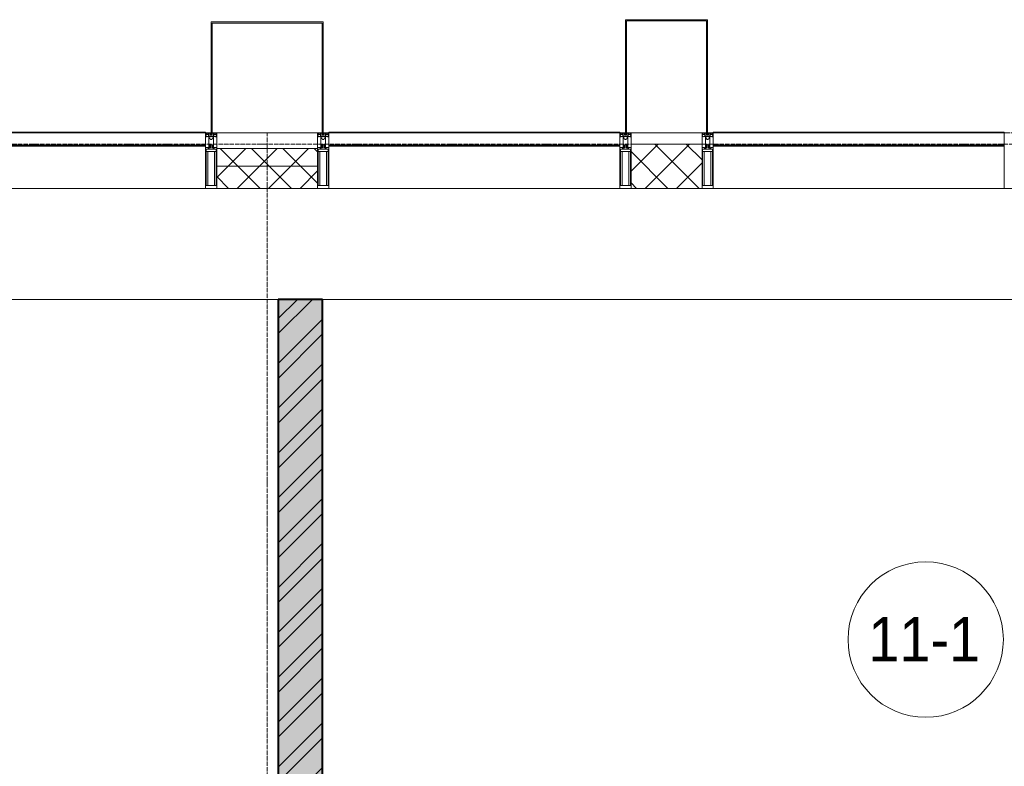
# Model space of a CAD drawing. Header units: millimetres. Extents: x 5617 to 183965, y 7718 to 172958.
# Tile 57 of 120: x 56809 to 61247, y 30297 to 33660. Entities that reach past the tile are written whole.
import ezdxf

# ---------------------------------------------------------------- set-up
doc = ezdxf.new("R2010")
doc.units = ezdxf.units.MM
doc.linetypes.add('ADSK_Линия сетки', pattern=[25, 20, -2.5, 0, -2.5])
doc.linetypes.add('Линия сетки', pattern=[25, 20, -2.5, 0, -2.5])
for name, color, linetype, lineweight in [('Импосты витража', 7, 'Continuous', 18), ('Колонны', 7, 'Continuous', 18), ('Марки помещений', 7, 'Continuous', 20), ('Оси', 7, 'Continuous', 9), ('Панели витража', 7, 'Continuous', 18), ('Перекрытия', 7, 'Continuous', 18), ('Стены разрез', 7, 'Continuous', 40), ('Стены штриховка', 7, 'Continuous', 40), ('Элементы узлов', 7, 'Continuous', 18)]:
    doc.layers.add(name, color=color, linetype=linetype, lineweight=lineweight)
doc.styles.add('Arial_3', font='arial.ttf', dxfattribs={"width": 0.9, "height": 200})
pattern_1 = [(45, (0, 0), (-70.71068, 70.71068), []), (135, (0, 0), (-70.71068, -70.71068), [])]

# ---------------------------------------------------------------- blocks, each defined once
blk = doc.blocks.new('135_SLK_K4_AR_rvt-1-МКСС_К4_L05_18_600_')
at = {"layer": 'Стены разрез', "lineweight": 9, "true_color": 0xcccccc}
h = blk.add_hatch(dxfattribs=at)
h.set_pattern_fill('FP_1', color=254, style=0, pattern_type=2)
h.set_pattern_definition([(50, (0, 0), (218.62117, -19.1268), [22.86, -251.46]), (355, (0, 0), (-42.29187, 229.2684), [18.288, -201.168]), (100.451, (18.22, -1.6), (176.33107, 210.13963), [19.428, -213.708]), (46.184, (0, 60.96), (325.29495, -50.45164), [34.29, -377.19]), (96.636, (27.1, 56.76), (284.883, 296.9127), [29.142, -320.562]), (351.184, (0, 60.96), (284.8858, 296.9107), [27.432, -301.752]), (21, (30.48, 45.72), (181.93753, -122.71832), [22.86, -251.46]), (326, (30.48, 45.72), (74.16223, 221.0262), [18.288, -201.168]), (71.451, (45.64, 35.5), (256.10035, 98.30526), [19.428, -213.708]), (37.5, (0, 0), (3.70639, 101.465895), [3.353, -195.377, 3.353, -200.863, -201.93]), (37.5, (0, 0), (3.70639, 101.465895), [-402.946, 3.353, -198.577]), (7.5, (0, 0), (80.18358, 120.21653), [3.353, -113.081, 3.353, -190.805, -76.962]), (7.5, (0, 0), (80.18358, 120.21653), [-310.591, 3.353, -73.609]), (327.5, (-67.97, 0), (162.708646, -6.87497), [3.353, -72.847, 3.353, -234.391, -315.468]), (327.5, (-67.97, 0), (162.708646, -6.87497), [-313.944, 3.353, -312.115]), (317.5, (-98.45, 0), (177.75468, 30.51183), [3.353, -95.707, 3.353, -154.534, -224.028]), (317.5, (-98.45, 0), (177.75468, 30.51183), [-256.946, 3.353, -220.675])])
h.paths.add_polyline_path([(108200, 26400), (108200, 32400), (108000, 32400), (108000, 26400)])
h = blk.add_hatch(dxfattribs=at)
h.set_pattern_fill('FP_2', color=254, style=0, pattern_type=2)
h.set_pattern_definition([(45, (0, 0), (-101.02788, 101.02788), []), (45, (67.35, 0), (-101.02788, 101.02788), [])])
h.paths.add_polyline_path([(108200, 26400), (108200, 32400), (108000, 32400), (108000, 26400)])
at = {"layer": 'Перекрытия', "color": 254, "true_color": 0xcccccc}
for p, q in [((108000, 32400), (105867.5, 32400)), ((111900, 32400), (108200, 32400))]:
    blk.add_line(p, q, dxfattribs=at)
at = {"layer": 'Стены разрез', "color": 254, "true_color": 0xcccccc}
for p, q in [((108000, 32400), (108000, 26400)), ((108200, 32400), (108000, 32400)), ((108200, 30150), (108200, 32400))]:
    blk.add_line(p, q, dxfattribs=at)
blk = doc.blocks.new('Rectangular Mullion - R_StandardFrame_50Wx250H-V63-МКСС_К4_L05_18_600_')
at = {"layer": 'Импосты витража', "color": 254, "lineweight": 5, "true_color": 0xcccccc}
for p, q in [((-25, 0), (-25, 250)), ((-25, 250), (25, 250)), ((25, 250), (25, 0)), ((0, 0), (-25, 0)), ((25, 0), (5, 0))]:
    blk.add_line(p, q, dxfattribs=at)
blk = doc.blocks.new('System Panel - A_PAN_Glass-7511681-МКСС_К4_L05_18_600_')
at = {"layer": 'Панели витража', "color": 254, "lineweight": 5, "true_color": 0xcccccc}
for p, q in [((656.25, 0), (-656.25, 0)), ((-656.25, 0), (-656.25, -55)), ((656.25, -55), (656.25, 0)), ((-656.25, -55), (656.25, -55))]:
    blk.add_line(p, q, dxfattribs=at)
blk = doc.blocks.new('Rectangular Mullion - R_InvisibleFrame_50Wx250H-7197024-МКСС_К4_L05_18_600_')
at = {"layer": 'Импосты витража', "color": 254, "lineweight": 5, "true_color": 0xcccccc}
for p, q in [((134740, 33090), (133427.5, 33090)), ((134740, 32900), (133427.5, 32900))]:
    blk.add_line(p, q, dxfattribs=at)
blk = doc.blocks.new('Rectangular Mullion - 50Wx250H-2623690-МКСС_К4_L05_18_600_')
at = {"layer": 'Элементы узлов', "color": 254, "lineweight": 5, "true_color": 0xcccccc}
for p, q in [((-25, 65.2), (-25, 250)), ((-25, 250), (0, 250)), ((-23, 237.3), (0, 237.3)), ((-23, 237.3), (-23, 73.6)), ((-14.9, 84), (-14.9, 237.3)), ((25, 250), (0, 250)), ((23, 237.3), (0, 237.3)), ((14.9, 84), (14.9, 237.3)), ((23, 237.3), (23, 73.6)), ((25, 65.2), (25, 250)), ((-14, 65.2), (-25, 65.2)), ((0, 84), (-23, 84)), ((-0.5, 73.6), (-23, 73.6)), ((-14, 71.3), (-14, 65.2)), ((-10, 71.3), (-14, 71.3)), ((-10, 53), (-10, 71.3)), ((-8.7, 53), (-10, 53)), ((-10, 53), (-10, 17)), ((-8.7, 53), (-7, 54.7)), ((-7, 65.2), (-5.9, 67.3)), ((-7, 65.2), (-7, 54.7)), ((-4.1, 67.3), (-5.9, 67.3)), ((-4.1, 67.3), (-2.9, 65.1)), ((-2.9, 65.1), (-2.9, 54.6)), ((-1.3, 53), (-2.9, 54.6)), ((0, 53), (-1.3, 53)), ((0, 84), (23, 84)), ((0, 53), (1.3, 53)), ((0.5, 73.6), (23, 73.6)), ((1.3, 53), (2.9, 54.6)), ((4.1, 67.3), (2.9, 65.1)), ((2.9, 65.1), (2.9, 54.6)), ((4.1, 67.3), (5.9, 67.3)), ((7, 65.2), (5.9, 67.3)), ((7, 65.2), (7, 54.7)), ((8.7, 53), (7, 54.7)), ((8.7, 53), (10, 53)), ((10, 71.3), (14, 71.3)), ((10, 53), (10, 71.3)), ((10, 53), (10, 17)), ((14, 71.3), (14, 65.2)), ((14, 65.2), (25, 65.2)), ((-23.8, 14.6), (-25, 14.2)), ((-25, 0), (-25, 14.2)), ((-22.3, 17), (-23.8, 17)), ((-23.8, 17), (-23.8, 14.6)), ((-22.5, 10.6), (-23.8, 14.6)), ((-22.5, 10.6), (-23.7, 9.9)), ((-23.7, 1.3), (-23.7, 9.9)), ((-23.7, 1.3), (-11.8, 1.3)), ((-23.2, 10.2), (-22.5, 8)), ((-22.5, 8), (-22.5, 4.5)), ((-21.3, 4.5), (-22.5, 4.5)), ((-22.3, 17), (-22.3, 16)), ((-22.3, 16), (-21.3, 16)), ((-19, 17.6), (-21.3, 16)), ((-21.3, 4.5), (-21.3, 6.5)), ((-21.3, 6.5), (-14.2, 6.5)), ((-18.4, 16.6), (-19, 17.6)), ((-7.4, 16.6), (-18.4, 16.6)), ((-14.2, 6.5), (-14.2, 4.5)), ((-13.2, 4.5), (-14.2, 4.5)), ((-13.2, 4.5), (-12.2, 7.2)), ((-12.7, 7.6), (-11.3, 11.4)), ((-12.7, 7.6), (-11.8, 6.9)), ((-12.2, 9), (-12.2, 14.8)), ((-12.2, 14.8), (0, 14.8)), ((-11.8, 1.3), (-11.8, 6.9)), ((-10.5, 11.2), (-11.3, 11.4)), ((-10.5, 1.5), (-10.5, 11.2)), ((-4.8, 1.5), (-10.5, 1.5)), ((-10, 17), (-7.5, 17)), ((-8.5, 23), (-1.5, 30)), ((-8.5, 18.5), (-8.5, 23)), ((-7.5, 18.5), (-8.5, 18.5)), ((-7.5, 17), (-7.5, 18.5)), ((-7.4, 18), (-7.4, 16.6)), ((-2.6, 18), (-7.4, 18)), ((0, 8), (-4.8, 8)), ((-4.8, 1.5), (-4.8, 8)), ((-2.6, 18), (-2.6, 16.8)), ((-2.6, 16.8), (0, 16.8)), ((-1.5, 30), (0, 30)), ((1.5, 30), (0, 30)), ((2.6, 16.8), (0, 16.8)), ((0, 14.8), (0, 16.8)), ((0, 14.8), (0, 16.8)), ((12.2, 14.8), (0, 14.8)), ((0, 0), (0, 8)), ((0, 8), (4.8, 8)), ((0, 0), (0, 8)), ((8.5, 23), (1.5, 30)), ((2.6, 18), (2.6, 16.8)), ((2.6, 18), (7.4, 18)), ((4.8, 1.5), (4.8, 8)), ((4.8, 1.5), (10.5, 1.5)), ((7.4, 18), (7.4, 16.6)), ((7.4, 16.6), (18.4, 16.6)), ((7.5, 18.5), (8.5, 18.5)), ((7.5, 17), (7.5, 18.5)), ((10, 17), (7.5, 17)), ((8.5, 18.5), (8.5, 23)), ((10.5, 11.2), (11.3, 11.4)), ((10.5, 1.5), (10.5, 11.2)), ((12.7, 7.6), (11.3, 11.4)), ((12.7, 7.6), (11.8, 6.9)), ((11.8, 1.3), (11.8, 6.9)), ((23.7, 1.3), (11.8, 1.3)), ((12.2, 9), (12.2, 14.8)), ((13.2, 4.5), (12.2, 7.2)), ((13.2, 4.5), (14.2, 4.5)), ((21.3, 6.5), (14.2, 6.5)), ((14.2, 6.5), (14.2, 4.5)), ((18.4, 16.6), (19, 17.6)), ((19, 17.6), (21.3, 16)), ((22.3, 16), (21.3, 16)), ((21.3, 4.5), (21.3, 6.5)), ((21.3, 4.5), (22.5, 4.5)), ((22.3, 17), (22.3, 16)), ((22.3, 17), (23.8, 17)), ((22.5, 10.6), (23.8, 14.6)), ((22.5, 10.6), (23.7, 9.9)), ((23.2, 10.2), (22.5, 8)), ((22.5, 8), (22.5, 4.5)), ((23.7, 1.3), (23.7, 9.9)), ((23.8, 17), (23.8, 14.6)), ((23.8, 14.6), (25, 14.2)), ((25, 0), (25, 14.2)), ((-25, 0), (0, 0)), ((25, 0), (0, 0))]:
    blk.add_line(p, q, dxfattribs=at)
for centre, start, end in [((-0.5, 73.1), 360, 90), ((0.5, 73.1), 90, 180)]:
    blk.add_arc(centre, 0.5, start, end, dxfattribs=at)
blk = doc.blocks.new('Rectangular Mullion - R_StandardFrame_50Wx250H-V62-МКСС_К4_L05_18_600_')
at = {"layer": 'Импосты витража', "color": 254, "lineweight": 5, "true_color": 0xcccccc}
for p, q in [((-25, 0), (-25, 250)), ((-25, 250), (25, 250)), ((25, 250), (25, 0)), ((-5, 0), (-25, 0)), ((25, 0), (0, 0))]:
    blk.add_line(p, q, dxfattribs=at)
blk = doc.blocks.new('A_SLK_PAN_Type1 - Прямой тип панели-6538012-МКСС_К4_L05_18_600_')
at = {"layer": 'Колонны', "color": 254, "lineweight": 5, "true_color": 0xcccccc}
for p, q in [((-247.5, 0), (-252.5, 0)), ((-252.5, 0), (-252.5, -500)), ((-247.5, -495), (-247.5, 0)), ((227.5, 0), (-227.5, 0)), ((247.5, 0), (247.5, -495)), ((252.5, 0), (247.5, 0)), ((252.5, -500), (252.5, 0)), ((-252.5, -500), (252.5, -500)), ((247.5, -495), (-247.5, -495))]:
    blk.add_line(p, q, dxfattribs=at)
blk = doc.blocks.new('A_SLK_PAN_Type1 - Прямой тип панели-6538013-МКСС_К4_L05_18_600_')
at = {"layer": 'Колонны', "color": 254, "lineweight": 5, "true_color": 0xcccccc}
for p, q in [((-180, 0), (-185, 0)), ((-185, 0), (-185, -510)), ((-180, -505), (-180, 0)), ((160, 0), (-160, 0)), ((180, 0), (180, -505)), ((185, 0), (180, 0)), ((185, -510), (185, 0)), ((-185, -510), (185, -510)), ((180, -505), (-180, -505))]:
    blk.add_line(p, q, dxfattribs=at)
blk = doc.blocks.new('A_PAN_VentilationGrill - Горизонтальные_Стекло-V85-МКСС_К4_L05_18_600_')
at = {"layer": 'Панели витража', "lineweight": 5, "true_color": 0xcccccc}
h = blk.add_hatch(dxfattribs=at)
h.set_pattern_fill('FP_23', color=254, style=0, pattern_type=2)
h.set_pattern_definition([(45, (-107016.25, -33150), (-106.06602, 106.06602), [])])
h.paths.add_polyline_path([(656.2, -60), (656.2, -55), (-656.2, -55), (-656.2, -60), (224, -60)])
h.paths.add_polyline_path([(224, 0), (656.2, 0), (656.2, 3), (-656.2, 3), (-656.2, 0)])
at = {"layer": 'Панели витража', "color": 254, "lineweight": 5, "true_color": 0xcccccc}
for p, q in [((-656.2, 3), (656.2, 3)), ((-656.2, 0), (-656.2, 3)), ((656.2, 3), (656.2, 0))]:
    blk.add_line(p, q, dxfattribs=at)
blk = doc.blocks.new('A_PAN_VentilationGrill - Горизонтальные_Стекло-V86-МКСС_К4_L05_18_600_')
at = {"layer": 'Панели витража', "lineweight": 5, "true_color": 0xcccccc}
h = blk.add_hatch(dxfattribs=at)
h.set_pattern_fill('FP_24', color=254, style=0, pattern_type=2)
h.set_pattern_definition([(45, (-108883.75, -33150), (-106.06602, 106.06602), [])])
h.paths.add_polyline_path([(656.2, -60), (656.2, -55), (-656.2, -55), (-656.2, -60), (119.4, -60)])
h.paths.add_polyline_path([(119.4, 0), (656.2, 0), (656.2, 3), (-656.2, 3), (-656.2, 0)])
at = {"layer": 'Панели витража', "color": 254, "lineweight": 5, "true_color": 0xcccccc}
for p, q in [((-656.2, 3), (656.2, 3)), ((-656.2, 0), (-656.2, 3)), ((656.2, 3), (656.2, 0))]:
    blk.add_line(p, q, dxfattribs=at)
blk = doc.blocks.new('A_PAN_VentilationGrill - Горизонтальные_Стекло-V87-МКСС_К4_L05_18_600_')
at = {"layer": 'Панели витража', "lineweight": 5, "true_color": 0xcccccc}
h = blk.add_hatch(dxfattribs=at)
h.set_pattern_fill('FP_25', color=254, style=0, pattern_type=2)
h.set_pattern_definition([(45, (-110616.25, -33150), (-106.06602, 106.06602), [])])
h.paths.add_polyline_path([(656.2, -60), (656.2, -55), (-656.2, -55), (-656.2, -60), (149.8, -60)])
h.paths.add_polyline_path([(149.8, 0), (656.2, 0), (656.2, 3), (-656.2, 3), (-656.2, 0)])
at = {"layer": 'Панели витража', "color": 254, "lineweight": 5, "true_color": 0xcccccc}
for p, q in [((-656.2, 3), (656.2, 3)), ((-656.2, 0), (-656.2, 3)), ((656.2, 3), (656.2, 0))]:
    blk.add_line(p, q, dxfattribs=at)
blk = doc.blocks.new('135_SLK_K4_AR_FCD_rvt-1-МКСС_К4_L05_18_600_')
at = {"layer": 'Стены разрез', "lineweight": 5, "true_color": 0xcccccc}
h = blk.add_hatch(dxfattribs=at)
h.set_pattern_fill('FP_4', color=254, style=0, pattern_type=2)
h.set_pattern_definition(pattern_1)
h.paths.add_polyline_path([(108177.5, 33000), (108177.5, 33080), (107722.5, 33080), (107722.5, 33000), (108121.7, 33000)])
h = blk.add_hatch(dxfattribs=at)
h.set_pattern_fill('FP_4', color=254, style=0, pattern_type=2)
h.set_pattern_definition(pattern_1)
h.paths.add_polyline_path([(109910, 32900), (109910, 33100), (109590, 33100), (109590, 32900), (109884.6, 32900)])
h = blk.add_hatch(dxfattribs=at)
h.set_pattern_fill('FP_4', color=254, style=0, pattern_type=2)
h.set_pattern_definition(pattern_1)
h.paths.add_polyline_path([(108177.5, 32900), (108177.5, 33000), (107722.5, 33000), (107722.5, 32900), (108121.7, 32900)])
at = {"layer": 'Стены разрез', "color": 254, "lineweight": 9, "true_color": 0xcccccc}
for p, q in [((108177.5, 33080), (107722.5, 33080)), ((107722.5, 33080), (107722.5, 32900)), ((108177.5, 32900), (108177.5, 33080)), ((109910, 33100), (109590, 33100)), ((109590, 33100), (109590, 32900)), ((109910, 32900), (109910, 33100)), ((107722.5, 32900), (108177.5, 32900)), ((109590, 32900), (109910, 32900))]:
    blk.add_line(p, q, dxfattribs=at)
at = {"layer": 'Стены штриховка', "color": 254, "lineweight": 9, "true_color": 0xcccccc}
blk.add_line((108177.5, 33000), (107722.5, 33000), dxfattribs=at)
at = {"layer": 'Импосты витража', "color": 254, "lineweight": 5, "true_color": 0xcccccc, "extrusion": (0, 0, -1), "rotation": 180}
for name, p in [('Rectangular Mullion - 50Wx250H-2623690-МКСС_К4_L05_18_600_', (-107697.5, 33150)), ('Rectangular Mullion - R_StandardFrame_50Wx250H-V63-МКСС_К4_L05_18_600_', (-107697.5, 33150)), ('Rectangular Mullion - 50Wx250H-2623690-МКСС_К4_L05_18_600_', (-108202.5, 33150)), ('Rectangular Mullion - R_StandardFrame_50Wx250H-V62-МКСС_К4_L05_18_600_', (-108202.5, 33150)), ('Rectangular Mullion - 50Wx250H-2623690-МКСС_К4_L05_18_600_', (-109565, 33150)), ('Rectangular Mullion - R_StandardFrame_50Wx250H-V63-МКСС_К4_L05_18_600_', (-109565, 33150)), ('Rectangular Mullion - 50Wx250H-2623690-МКСС_К4_L05_18_600_', (-109935, 33150)), ('Rectangular Mullion - R_StandardFrame_50Wx250H-V62-МКСС_К4_L05_18_600_', (-109935, 33150)), ('Rectangular Mullion - R_StandardFrame_50Wx250H-V63-МКСС_К4_L05_18_600_', (-111297.5, 33150))]:
    blk.add_blockref(name, p, dxfattribs=at)
at = {"layer": 'Импосты витража', "color": 254, "lineweight": 5, "true_color": 0xcccccc}
for p in [(-27067.5, 0), (-25200, 0), (-23467.5, 0)]:
    blk.add_blockref('Rectangular Mullion - R_InvisibleFrame_50Wx250H-7197024-МКСС_К4_L05_18_600_', p, dxfattribs=at)
at = {"layer": 'Колонны', "color": 254, "lineweight": 5, "true_color": 0xcccccc, "rotation": 180}
for name, p in [('A_SLK_PAN_Type1 - Прямой тип панели-6538012-МКСС_К4_L05_18_600_', (107950, 33150)), ('A_SLK_PAN_Type1 - Прямой тип панели-6538013-МКСС_К4_L05_18_600_', (109750, 33150))]:
    blk.add_blockref(name, p, dxfattribs=at)
at = {"layer": 'Панели витража', "color": 254, "lineweight": 5, "true_color": 0xcccccc}
for name, p in [('A_PAN_VentilationGrill - Горизонтальные_Стекло-V85-МКСС_К4_L05_18_600_', (107016.3, 33150)), ('A_PAN_VentilationGrill - Горизонтальные_Стекло-V86-МКСС_К4_L05_18_600_', (108883.8, 33150)), ('A_PAN_VentilationGrill - Горизонтальные_Стекло-V87-МКСС_К4_L05_18_600_', (110616.3, 33150)), ('System Panel - A_PAN_Glass-7511681-МКСС_К4_L05_18_600_', (107016.3, 33150)), ('System Panel - A_PAN_Glass-7511681-МКСС_К4_L05_18_600_', (108883.8, 33150)), ('System Panel - A_PAN_Glass-7511681-МКСС_К4_L05_18_600_', (110616.3, 33150))]:
    blk.add_blockref(name, p, dxfattribs=at)
blk = doc.blocks.new('050_Марка_Помещение - Номер-620969-МКСС_К4_L05_18_600_')
at = {"layer": 'Марки помещений'}
blk.add_circle((0, 0), 3.5, dxfattribs=at)

msp = doc.modelspace()

# ---------------------------------------------------------------- linework, layer by layer
at = {"layer": 'Оси', "linetype": 'Линия сетки'}
msp.add_line((57924.8, 12025.7), (57924.8, 33150), dxfattribs=at)
at = {"layer": 'Оси', "linetype": 'ADSK_Линия сетки'}
msp.add_line((86966.3, 33100), (26901, 33100), dxfattribs=at)

# ---------------------------------------------------------------- block references
at = {"lineweight": 5}
for name in ['135_SLK_K4_AR_FCD_rvt-1-МКСС_К4_L05_18_600_', '135_SLK_K4_AR_rvt-1-МКСС_К4_L05_18_600_']:
    msp.add_blockref(name, (-50025.2, 0), dxfattribs=at)
at = {"layer": 'Марки помещений', "xscale": 99.99999999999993, "yscale": 99.99999999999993, "zscale": 99.99999999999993}
msp.add_blockref('050_Марка_Помещение - Номер-620969-МКСС_К4_L05_18_600_', (60893, 30867.7), dxfattribs=at)

# ---------------------------------------------------------------- texts
at = {"layer": 'Марки помещений', "lineweight": 9, "insert": (60634.9, 30969.4), "char_height": 200, "width": 620.506, "attachment_point": 1, "style": 'Arial_3'}
msp.add_mtext('11-1', dxfattribs=at)

doc.saveas('drawing.dxf')
